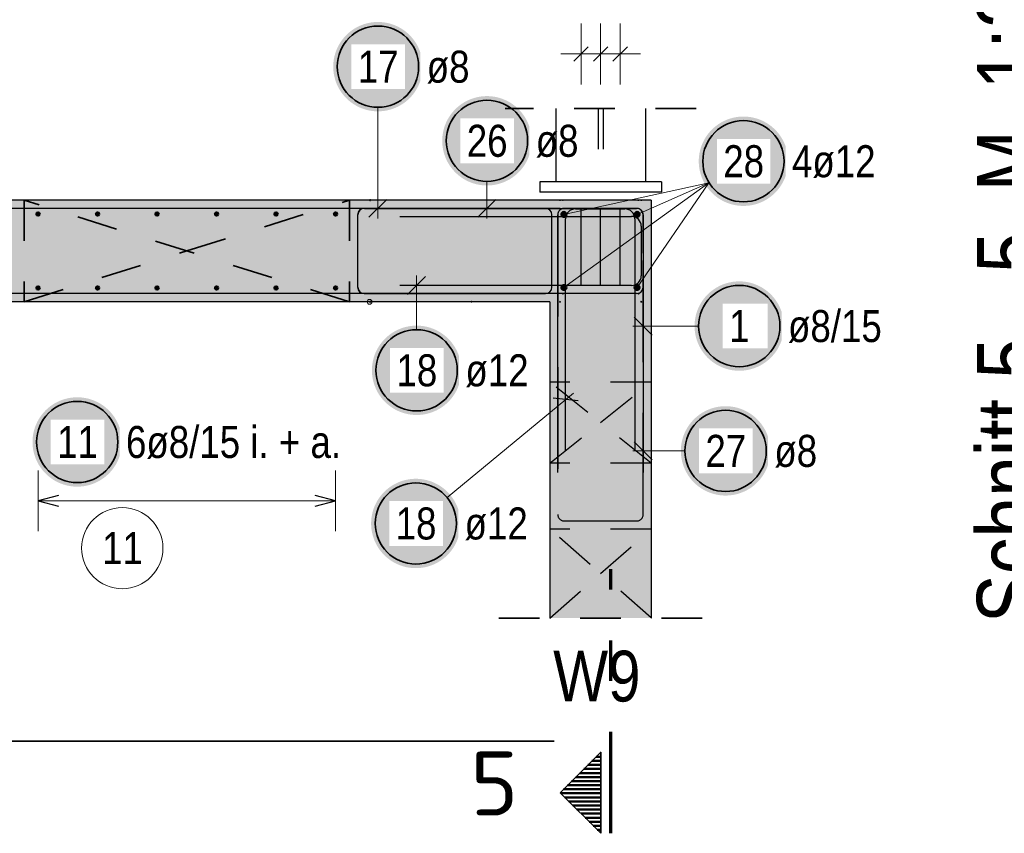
# Model space of a CAD drawing. Header units: millimetres. Extents: x -4.8 to 37.2, y -12 to 28.3.
# Tile 63 of 82: x 25.8 to 28.2, y 12 to 14. Entities that reach past the tile are written whole.
import ezdxf
from ezdxf.enums import TextEntityAlignment as Align

# ---------------------------------------------------------------- set-up
doc = ezdxf.new("R2010")
doc.units = ezdxf.units.MM
for name, pattern in [('DASHDOTX2', [2, 1, -0.5, 0, -0.5]), ('DOT', [0.25, 0, -0.25]), ('HIDDEN', [0.375, 0.25, -0.125])]:
    doc.linetypes.add(name, pattern=pattern)
doc.layers.add('Achsen', color=7, linetype='Continuous', lineweight=20)
doc.layers.add('nplo Bewehrung', color=7, linetype='Continuous', lineweight=20)
doc.styles.add('Arial Narrow', font='ARIALN.TTF')
doc.styles.add('isocp', font='isocp', dxfattribs={"width": 1.1})

msp = doc.modelspace()

# ---------------------------------------------------------------- hatches: boundary and pattern name
at = {"lineweight": 25, "true_color": 0xffffff}
for points in [[(26.75513, 13.86877), (26.755063, 13.872609), (26.754862, 13.876443), (26.754527, 13.880268), (26.75406, 13.884079), (26.753459, 13.887871), (26.752726, 13.89164), (26.751863, 13.895381), (26.750869, 13.89909), (26.749746, 13.902762), (26.748496, 13.906392), (26.74712, 13.909976), (26.74562, 13.913511), (26.743997, 13.916991), (26.742254, 13.920412), (26.740393, 13.92377), (26.738415, 13.927061), (26.736324, 13.930281), (26.734122, 13.933426), (26.731811, 13.936492), (26.729395, 13.939476), (26.726876, 13.942374), (26.724257, 13.945182), (26.721542, 13.947897), (26.718734, 13.950516), (26.715837, 13.953035), (26.712853, 13.955451), (26.709786, 13.957762), (26.706641, 13.959964), (26.703421, 13.962055), (26.70013, 13.964032), (26.696772, 13.965894), (26.693351, 13.967637), (26.689871, 13.96926), (26.686337, 13.97076), (26.682752, 13.972136), (26.679122, 13.973386), (26.67545, 13.974508), (26.671741, 13.975502), (26.668, 13.976366), (26.664231, 13.977099), (26.660439, 13.977699), (26.656628, 13.978167), (26.652803, 13.978502), (26.648969, 13.978703), (26.64513, 13.97877), (26.641291, 13.978703), (26.637457, 13.978502), (26.633632, 13.978167), (26.629821, 13.977699), (26.626029, 13.977099), (26.62226, 13.976366), (26.618519, 13.975502), (26.61481, 13.974508), (26.611138, 13.973386), (26.607508, 13.972136), (26.603923, 13.97076), (26.600389, 13.96926), (26.596909, 13.967637), (26.593488, 13.965894), (26.59013, 13.964032), (26.586839, 13.962055), (26.583619, 13.959964), (26.580474, 13.957762), (26.577407, 13.955451), (26.574423, 13.953035), (26.571526, 13.950516), (26.568718, 13.947897), (26.566003, 13.945182), (26.563384, 13.942374), (26.560865, 13.939476), (26.558449, 13.936492), (26.556138, 13.933426), (26.553936, 13.930281), (26.551845, 13.927061), (26.549867, 13.92377), (26.548006, 13.920412), (26.546263, 13.916991), (26.54464, 13.913511), (26.54314, 13.909976), (26.541764, 13.906392), (26.540514, 13.902762), (26.539391, 13.89909), (26.538398, 13.895381), (26.537534, 13.89164), (26.536801, 13.887871), (26.536201, 13.884079), (26.535733, 13.880268), (26.535398, 13.876443), (26.535197, 13.872609), (26.53513, 13.86877), (26.535197, 13.864931), (26.535398, 13.861096), (26.535733, 13.857272), (26.536201, 13.853461), (26.536801, 13.849668), (26.537534, 13.845899), (26.538398, 13.842158), (26.539391, 13.83845), (26.540514, 13.834778), (26.541764, 13.831147), (26.54314, 13.827563), (26.54464, 13.824029), (26.546263, 13.820549), (26.548006, 13.817128), (26.549867, 13.81377), (26.551845, 13.810479), (26.553936, 13.807258), (26.556138, 13.804113), (26.558449, 13.801047), (26.560865, 13.798063), (26.563384, 13.795165), (26.566003, 13.792357), (26.568718, 13.789642), (26.571526, 13.787024), (26.574423, 13.784505), (26.577407, 13.782089), (26.580474, 13.779778), (26.583619, 13.777576), (26.586839, 13.775484), (26.59013, 13.773507), (26.593488, 13.771645), (26.596909, 13.769902), (26.600389, 13.76828), (26.603923, 13.766779), (26.607508, 13.765404), (26.611138, 13.764153), (26.61481, 13.763031), (26.618519, 13.762037), (26.62226, 13.761173), (26.626029, 13.760441), (26.629821, 13.75984), (26.633632, 13.759372), (26.637457, 13.759038), (26.641291, 13.758837), (26.64513, 13.75877), (26.648969, 13.758837), (26.652803, 13.759038), (26.656628, 13.759372), (26.660439, 13.75984), (26.664231, 13.760441), (26.668, 13.761173), (26.671741, 13.762037), (26.67545, 13.763031), (26.679122, 13.764153), (26.682752, 13.765404), (26.686337, 13.766779), (26.689871, 13.76828), (26.693351, 13.769902), (26.696772, 13.771645), (26.70013, 13.773507), (26.703421, 13.775484), (26.706641, 13.777576), (26.709786, 13.779778), (26.712853, 13.782089), (26.715837, 13.784505), (26.718734, 13.787024), (26.721542, 13.789642), (26.724257, 13.792357), (26.726876, 13.795165), (26.729395, 13.798063), (26.731811, 13.801047), (26.734122, 13.804113), (26.736324, 13.807258), (26.738415, 13.810479), (26.740393, 13.81377), (26.742254, 13.817128), (26.743997, 13.820549), (26.74562, 13.824029), (26.74712, 13.827563), (26.748496, 13.831147), (26.749746, 13.834778), (26.750869, 13.83845), (26.751863, 13.842158), (26.752726, 13.845899), (26.753459, 13.849668), (26.75406, 13.853461), (26.754527, 13.857272), (26.754862, 13.861096)], [(27.023283, 13.686248), (27.023216, 13.690087), (27.023015, 13.693921), (27.022681, 13.697746), (27.022213, 13.701557), (27.021612, 13.705349), (27.02088, 13.709118), (27.020016, 13.712859), (27.019022, 13.716568), (27.017899, 13.72024), (27.016649, 13.72387), (27.015273, 13.727455), (27.013773, 13.730989), (27.012151, 13.734469), (27.010407, 13.73789), (27.008546, 13.741248), (27.006569, 13.744539), (27.004477, 13.747759), (27.002275, 13.750904), (26.999964, 13.753971), (26.997548, 13.756955), (26.995029, 13.759852), (26.992411, 13.76266), (26.989696, 13.765375), (26.986888, 13.767994), (26.98399, 13.770513), (26.981006, 13.772929), (26.97794, 13.77524), (26.974794, 13.777442), (26.971574, 13.779533), (26.968283, 13.781511), (26.964925, 13.783372), (26.961504, 13.785115), (26.958024, 13.786738), (26.95449, 13.788238), (26.950905, 13.789614), (26.947275, 13.790864), (26.943603, 13.791987), (26.939895, 13.79298), (26.936154, 13.793844), (26.932385, 13.794577), (26.928592, 13.795177), (26.924781, 13.795645), (26.920956, 13.79598), (26.917122, 13.796181), (26.913283, 13.796248), (26.909444, 13.796181), (26.90561, 13.79598), (26.901785, 13.795645), (26.897974, 13.795177), (26.894182, 13.794577), (26.890413, 13.793844), (26.886672, 13.79298), (26.882963, 13.791987), (26.879291, 13.790864), (26.875661, 13.789614), (26.872077, 13.788238), (26.868542, 13.786738), (26.865062, 13.785115), (26.861641, 13.783372), (26.858283, 13.781511), (26.854992, 13.779533), (26.851772, 13.777442), (26.848627, 13.77524), (26.845561, 13.772929), (26.842577, 13.770513), (26.839679, 13.767994), (26.836871, 13.765375), (26.834156, 13.76266), (26.831537, 13.759852), (26.829018, 13.756955), (26.826602, 13.753971), (26.824291, 13.750904), (26.822089, 13.747759), (26.819998, 13.744539), (26.81802, 13.741248), (26.816159, 13.73789), (26.814416, 13.734469), (26.812793, 13.730989), (26.811293, 13.727455), (26.809917, 13.72387), (26.808667, 13.72024), (26.807544, 13.716568), (26.806551, 13.712859), (26.805687, 13.709118), (26.804954, 13.705349), (26.804354, 13.701557), (26.803886, 13.697746), (26.803551, 13.693921), (26.80335, 13.690087), (26.803283, 13.686248), (26.80335, 13.682409), (26.803551, 13.678575), (26.803886, 13.67475), (26.804354, 13.670939), (26.804954, 13.667147), (26.805687, 13.663378), (26.806551, 13.659636), (26.807544, 13.655928), (26.808667, 13.652256), (26.809917, 13.648626), (26.811293, 13.645041), (26.812793, 13.641507), (26.814416, 13.638027), (26.816159, 13.634606), (26.81802, 13.631248), (26.819998, 13.627957), (26.822089, 13.624737), (26.824291, 13.621592), (26.826602, 13.618525), (26.829018, 13.615541), (26.831537, 13.612644), (26.834156, 13.609835), (26.836871, 13.607121), (26.839679, 13.604502), (26.842577, 13.601983), (26.845561, 13.599567), (26.848627, 13.597256), (26.851772, 13.595054), (26.854992, 13.592963), (26.858283, 13.590985), (26.861641, 13.589124), (26.865062, 13.587381), (26.868542, 13.585758), (26.872077, 13.584258), (26.875661, 13.582882), (26.879291, 13.581632), (26.882963, 13.580509), (26.886672, 13.579515), (26.890413, 13.578652), (26.894182, 13.577919), (26.897974, 13.577318), (26.901785, 13.57685), (26.90561, 13.576516), (26.909444, 13.576315), (26.913283, 13.576248), (26.917122, 13.576315), (26.920956, 13.576516), (26.924781, 13.57685), (26.928592, 13.577318), (26.932385, 13.577919), (26.936154, 13.578652), (26.939895, 13.579515), (26.943603, 13.580509), (26.947275, 13.581632), (26.950905, 13.582882), (26.95449, 13.584258), (26.958024, 13.585758), (26.961504, 13.587381), (26.964925, 13.589124), (26.968283, 13.590985), (26.971574, 13.592963), (26.974794, 13.595054), (26.97794, 13.597256), (26.981006, 13.599567), (26.98399, 13.601983), (26.986888, 13.604502), (26.989696, 13.607121), (26.992411, 13.609835), (26.995029, 13.612644), (26.997548, 13.615541), (26.999964, 13.618525), (27.002275, 13.621592), (27.004477, 13.624737), (27.006569, 13.627957), (27.008546, 13.631248), (27.010407, 13.634606), (27.012151, 13.638027), (27.013773, 13.641507), (27.015273, 13.645041), (27.016649, 13.648626), (27.017899, 13.652256), (27.019022, 13.655928), (27.020016, 13.659636), (27.02088, 13.663378), (27.021612, 13.667147), (27.022213, 13.670939), (27.022681, 13.67475), (27.023015, 13.678575)], [(27.644064, 13.230229), (27.643997, 13.234068), (27.643796, 13.237903), (27.643461, 13.241727), (27.642993, 13.245538), (27.642393, 13.249331), (27.64166, 13.2531), (27.640796, 13.256841), (27.639803, 13.260549), (27.63868, 13.264221), (27.63743, 13.267852), (27.636054, 13.271436), (27.634554, 13.27497), (27.632931, 13.27845), (27.631188, 13.281871), (27.629327, 13.285229), (27.627349, 13.28852), (27.625258, 13.291741), (27.623056, 13.294886), (27.620745, 13.297952), (27.618329, 13.300936), (27.61581, 13.303834), (27.613191, 13.306642), (27.610476, 13.309357), (27.607668, 13.311975), (27.60477, 13.314494), (27.601787, 13.31691), (27.59872, 13.319221), (27.595575, 13.321423), (27.592355, 13.323515), (27.589064, 13.325492), (27.585706, 13.327354), (27.582285, 13.329097), (27.578805, 13.330719), (27.575271, 13.33222), (27.571686, 13.333596), (27.568056, 13.334846), (27.564384, 13.335968), (27.560675, 13.336962), (27.556934, 13.337826), (27.553165, 13.338558), (27.549373, 13.339159), (27.545562, 13.339627), (27.541737, 13.339961), (27.537903, 13.340162), (27.534064, 13.340229), (27.530225, 13.340162), (27.526391, 13.339961), (27.522566, 13.339627), (27.518755, 13.339159), (27.514963, 13.338558), (27.511194, 13.337826), (27.507452, 13.336962), (27.503744, 13.335968), (27.500072, 13.334846), (27.496442, 13.333596), (27.492857, 13.33222), (27.489323, 13.330719), (27.485843, 13.329097), (27.482422, 13.327354), (27.479064, 13.325492), (27.475773, 13.323515), (27.472553, 13.321423), (27.469407, 13.319221), (27.466341, 13.31691), (27.463357, 13.314494), (27.460459, 13.311975), (27.457651, 13.309357), (27.454936, 13.306642), (27.452318, 13.303834), (27.449799, 13.300936), (27.447383, 13.297952), (27.445072, 13.294886), (27.44287, 13.291741), (27.440779, 13.28852), (27.438801, 13.285229), (27.43694, 13.281871), (27.435196, 13.27845), (27.433574, 13.27497), (27.432074, 13.271436), (27.430698, 13.267852), (27.429448, 13.264221), (27.428325, 13.260549), (27.427331, 13.256841), (27.426468, 13.2531), (27.425735, 13.249331), (27.425134, 13.245538), (27.424666, 13.241727), (27.424332, 13.237903), (27.424131, 13.234068), (27.424064, 13.230229), (27.424131, 13.22639), (27.424332, 13.222556), (27.424666, 13.218731), (27.425134, 13.21492), (27.425735, 13.211128), (27.426468, 13.207359), (27.427331, 13.203618), (27.428325, 13.199909), (27.429448, 13.196237), (27.430698, 13.192607), (27.432074, 13.189023), (27.433574, 13.185488), (27.435196, 13.182008), (27.43694, 13.178587), (27.438801, 13.175229), (27.440779, 13.171938), (27.44287, 13.168718), (27.445072, 13.165573), (27.447383, 13.162507), (27.449799, 13.159523), (27.452318, 13.156625), (27.454936, 13.153817), (27.457651, 13.151102), (27.460459, 13.148483), (27.463357, 13.145964), (27.466341, 13.143548), (27.469407, 13.141237), (27.472553, 13.139035), (27.475773, 13.136944), (27.479064, 13.134967), (27.482422, 13.133105), (27.485843, 13.131362), (27.489323, 13.129739), (27.492857, 13.128239), (27.496442, 13.126863), (27.500072, 13.125613), (27.503744, 13.124491), (27.507452, 13.123497), (27.511194, 13.122633), (27.514963, 13.1219), (27.518755, 13.1213), (27.522566, 13.120832), (27.526391, 13.120497), (27.530225, 13.120296), (27.534064, 13.120229), (27.537903, 13.120296), (27.541737, 13.120497), (27.545562, 13.120832), (27.549373, 13.1213), (27.553165, 13.1219), (27.556934, 13.122633), (27.560675, 13.123497), (27.564384, 13.124491), (27.568056, 13.125613), (27.571686, 13.126863), (27.575271, 13.128239), (27.578805, 13.129739), (27.582285, 13.131362), (27.585706, 13.133105), (27.589064, 13.134967), (27.592355, 13.136944), (27.595575, 13.139035), (27.59872, 13.141237), (27.601787, 13.143548), (27.60477, 13.145964), (27.607668, 13.148483), (27.610476, 13.151102), (27.613191, 13.153817), (27.61581, 13.156625), (27.618329, 13.159523), (27.620745, 13.162507), (27.623056, 13.165573), (27.625258, 13.168718), (27.627349, 13.171938), (27.629327, 13.175229), (27.631188, 13.178587), (27.632931, 13.182008), (27.634554, 13.185488), (27.636054, 13.189023), (27.63743, 13.192607), (27.63868, 13.196237), (27.639803, 13.199909), (27.640796, 13.203618), (27.64166, 13.207359), (27.642393, 13.211128), (27.642993, 13.21492), (27.643461, 13.218731), (27.643796, 13.222556)], [(26.850295, 13.121289), (26.850228, 13.125128), (26.850027, 13.128962), (26.849693, 13.132787), (26.849225, 13.136598), (26.848624, 13.14039), (26.847891, 13.144159), (26.847028, 13.1479), (26.846034, 13.151609), (26.844911, 13.155281), (26.843661, 13.158911), (26.842285, 13.162496), (26.840785, 13.16603), (26.839163, 13.16951), (26.837419, 13.172931), (26.835558, 13.176289), (26.83358, 13.17958), (26.831489, 13.1828), (26.829287, 13.185945), (26.826976, 13.189012), (26.82456, 13.191995), (26.822041, 13.194893), (26.819423, 13.197701), (26.816708, 13.200416), (26.8139, 13.203035), (26.811002, 13.205554), (26.808018, 13.20797), (26.804952, 13.210281), (26.801806, 13.212483), (26.798586, 13.214574), (26.795295, 13.216552), (26.791937, 13.218413), (26.788516, 13.220156), (26.785036, 13.221779), (26.781502, 13.223279), (26.777917, 13.224655), (26.774287, 13.225905), (26.770615, 13.227028), (26.766907, 13.228021), (26.763165, 13.228885), (26.759396, 13.229618), (26.755604, 13.230218), (26.751793, 13.230686), (26.747968, 13.231021), (26.744134, 13.231222), (26.740295, 13.231289), (26.736456, 13.231222), (26.732622, 13.231021), (26.728797, 13.230686), (26.724986, 13.230218), (26.721194, 13.229618), (26.717425, 13.228885), (26.713684, 13.228021), (26.709975, 13.227028), (26.706303, 13.225905), (26.702673, 13.224655), (26.699088, 13.223279), (26.695554, 13.221779), (26.692074, 13.220156), (26.688653, 13.218413), (26.685295, 13.216552), (26.682004, 13.214574), (26.678784, 13.212483), (26.675639, 13.210281), (26.672572, 13.20797), (26.669589, 13.205554), (26.666691, 13.203035), (26.663883, 13.200416), (26.661168, 13.197701), (26.658549, 13.194893), (26.65603, 13.191995), (26.653614, 13.189012), (26.651303, 13.185945), (26.649101, 13.1828), (26.64701, 13.17958), (26.645032, 13.176289), (26.643171, 13.172931), (26.641428, 13.16951), (26.639805, 13.16603), (26.638305, 13.162496), (26.636929, 13.158911), (26.635679, 13.155281), (26.634556, 13.151609), (26.633563, 13.1479), (26.632699, 13.144159), (26.631966, 13.14039), (26.631366, 13.136598), (26.630898, 13.132787), (26.630563, 13.128962), (26.630362, 13.125128), (26.630295, 13.121289), (26.630362, 13.11745), (26.630563, 13.113616), (26.630898, 13.109791), (26.631366, 13.10598), (26.631966, 13.102188), (26.632699, 13.098419), (26.633563, 13.094677), (26.634556, 13.090969), (26.635679, 13.087297), (26.636929, 13.083667), (26.638305, 13.080082), (26.639805, 13.076548), (26.641428, 13.073068), (26.643171, 13.069647), (26.645032, 13.066289), (26.64701, 13.062998), (26.649101, 13.059778), (26.651303, 13.056632), (26.653614, 13.053566), (26.65603, 13.050582), (26.658549, 13.047684), (26.661168, 13.044876), (26.663883, 13.042161), (26.666691, 13.039543), (26.669589, 13.037024), (26.672572, 13.034608), (26.675639, 13.032297), (26.678784, 13.030095), (26.682004, 13.028004), (26.685295, 13.026026), (26.688653, 13.024165), (26.692074, 13.022421), (26.695554, 13.020799), (26.699088, 13.019299), (26.702673, 13.017923), (26.706303, 13.016673), (26.709975, 13.01555), (26.713684, 13.014556), (26.717425, 13.013693), (26.721194, 13.01296), (26.724986, 13.012359), (26.728797, 13.011891), (26.732622, 13.011557), (26.736456, 13.011356), (26.740295, 13.011289), (26.744134, 13.011356), (26.747968, 13.011557), (26.751793, 13.011891), (26.755604, 13.012359), (26.759396, 13.01296), (26.763165, 13.013693), (26.766907, 13.014556), (26.770615, 13.01555), (26.774287, 13.016673), (26.777917, 13.017923), (26.781502, 13.019299), (26.785036, 13.020799), (26.788516, 13.022421), (26.791937, 13.024165), (26.795295, 13.026026), (26.798586, 13.028004), (26.801806, 13.030095), (26.804952, 13.032297), (26.808018, 13.034608), (26.811002, 13.037024), (26.8139, 13.039543), (26.816708, 13.042161), (26.819423, 13.044876), (26.822041, 13.047684), (26.82456, 13.050582), (26.826976, 13.053566), (26.829287, 13.056632), (26.831489, 13.059778), (26.83358, 13.062998), (26.835558, 13.066289), (26.837419, 13.069647), (26.839163, 13.073068), (26.840785, 13.076548), (26.842285, 13.080082), (26.843661, 13.083667), (26.844911, 13.087297), (26.846034, 13.090969), (26.847028, 13.094677), (26.847891, 13.098419), (26.848624, 13.102188), (26.849225, 13.10598), (26.849693, 13.109791), (26.850027, 13.113616)], [(26.015226, 12.944879), (26.015159, 12.948718), (26.014958, 12.952552), (26.014623, 12.956377), (26.014155, 12.960188), (26.013555, 12.96398), (26.012822, 12.967749), (26.011958, 12.97149), (26.010965, 12.975199), (26.009842, 12.978871), (26.008592, 12.982501), (26.007216, 12.986086), (26.005716, 12.98962), (26.004093, 12.9931), (26.00235, 12.996521), (26.000489, 12.999879), (25.998511, 13.00317), (25.99642, 13.00639), (25.994218, 13.009535), (25.991907, 13.012602), (25.989491, 13.015586), (25.986972, 13.018483), (25.984353, 13.021291), (25.981638, 13.024006), (25.97883, 13.026625), (25.975932, 13.029144), (25.972949, 13.03156), (25.969882, 13.033871), (25.966737, 13.036073), (25.963517, 13.038164), (25.960226, 13.040142), (25.956868, 13.042003), (25.953447, 13.043746), (25.949967, 13.045369), (25.946433, 13.046869), (25.942848, 13.048245), (25.939218, 13.049495), (25.935546, 13.050618), (25.931837, 13.051611), (25.928096, 13.052475), (25.924327, 13.053208), (25.920535, 13.053808), (25.916724, 13.054276), (25.912899, 13.054611), (25.909065, 13.054812), (25.905226, 13.054879), (25.901387, 13.054812), (25.897553, 13.054611), (25.893728, 13.054276), (25.889917, 13.053808), (25.886125, 13.053208), (25.882356, 13.052475), (25.878614, 13.051611), (25.874906, 13.050618), (25.871234, 13.049495), (25.867604, 13.048245), (25.864019, 13.046869), (25.860485, 13.045369), (25.857005, 13.043746), (25.853584, 13.042003), (25.850226, 13.040142), (25.846935, 13.038164), (25.843715, 13.036073), (25.840569, 13.033871), (25.837503, 13.03156), (25.834519, 13.029144), (25.831621, 13.026625), (25.828813, 13.024006), (25.826098, 13.021291), (25.82348, 13.018483), (25.820961, 13.015586), (25.818545, 13.012602), (25.816234, 13.009535), (25.814032, 13.00639), (25.811941, 13.00317), (25.809963, 12.999879), (25.808102, 12.996521), (25.806358, 12.9931), (25.804736, 12.98962), (25.803236, 12.986086), (25.80186, 12.982501), (25.80061, 12.978871), (25.799487, 12.975199), (25.798493, 12.97149), (25.79763, 12.967749), (25.796897, 12.96398), (25.796296, 12.960188), (25.795828, 12.956377), (25.795494, 12.952552), (25.795293, 12.948718), (25.795226, 12.944879), (25.795293, 12.94104), (25.795494, 12.937206), (25.795828, 12.933381), (25.796296, 12.92957), (25.796897, 12.925778), (25.79763, 12.922009), (25.798493, 12.918268), (25.799487, 12.914559), (25.80061, 12.910887), (25.80186, 12.907257), (25.803236, 12.903672), (25.804736, 12.900138), (25.806358, 12.896658), (25.808102, 12.893237), (25.809963, 12.889879), (25.811941, 12.886588), (25.814032, 12.883368), (25.816234, 12.880223), (25.818545, 12.877156), (25.820961, 12.874172), (25.82348, 12.871275), (25.826098, 12.868467), (25.828813, 12.865752), (25.831621, 12.863133), (25.834519, 12.860614), (25.837503, 12.858198), (25.840569, 12.855887), (25.843715, 12.853685), (25.846935, 12.851594), (25.850226, 12.849616), (25.853584, 12.847755), (25.857005, 12.846012), (25.860485, 12.844389), (25.864019, 12.842889), (25.867604, 12.841513), (25.871234, 12.840263), (25.874906, 12.83914), (25.878614, 12.838146), (25.882356, 12.837283), (25.886125, 12.83655), (25.889917, 12.835949), (25.893728, 12.835482), (25.897553, 12.835147), (25.901387, 12.834946), (25.905226, 12.834879), (25.909065, 12.834946), (25.912899, 12.835147), (25.916724, 12.835482), (25.920535, 12.835949), (25.924327, 12.83655), (25.928096, 12.837283), (25.931837, 12.838146), (25.935546, 12.83914), (25.939218, 12.840263), (25.942848, 12.841513), (25.946433, 12.842889), (25.949967, 12.844389), (25.953447, 12.846012), (25.956868, 12.847755), (25.960226, 12.849616), (25.963517, 12.851594), (25.966737, 12.853685), (25.969882, 12.855887), (25.972949, 12.858198), (25.975932, 12.860614), (25.97883, 12.863133), (25.981638, 12.865752), (25.984353, 12.868467), (25.986972, 12.871275), (25.989491, 12.874172), (25.991907, 12.877156), (25.994218, 12.880223), (25.99642, 12.883368), (25.998511, 12.886588), (26.000489, 12.889879), (26.00235, 12.893237), (26.004093, 12.896658), (26.005716, 12.900138), (26.007216, 12.903672), (26.008592, 12.907257), (26.009842, 12.910887), (26.010965, 12.914559), (26.011958, 12.918268), (26.012822, 12.922009), (26.013555, 12.925778), (26.014155, 12.92957), (26.014623, 12.933381), (26.014958, 12.937206)], [(27.610447, 12.922978), (27.61038, 12.926817), (27.610179, 12.930651), (27.609844, 12.934476), (27.609376, 12.938287), (27.608775, 12.942079), (27.608043, 12.945848), (27.607179, 12.949589), (27.606185, 12.953298), (27.605063, 12.95697), (27.603813, 12.9606), (27.602437, 12.964185), (27.600937, 12.967719), (27.599314, 12.971199), (27.597571, 12.97462), (27.595709, 12.977978), (27.593732, 12.981269), (27.591641, 12.984489), (27.589438, 12.987634), (27.587128, 12.990701), (27.584711, 12.993685), (27.582192, 12.996582), (27.579574, 12.99939), (27.576859, 13.002105), (27.574051, 13.004724), (27.571153, 13.007243), (27.568169, 13.009659), (27.565103, 13.01197), (27.561958, 13.014172), (27.558738, 13.016263), (27.555447, 13.018241), (27.552088, 13.020102), (27.548667, 13.021845), (27.545188, 13.023468), (27.541653, 13.024968), (27.538069, 13.026344), (27.534438, 13.027594), (27.530767, 13.028717), (27.527058, 13.029711), (27.523317, 13.030574), (27.519548, 13.031307), (27.515756, 13.031907), (27.511945, 13.032375), (27.50812, 13.03271), (27.504285, 13.032911), (27.500447, 13.032978), (27.496608, 13.032911), (27.492773, 13.03271), (27.488948, 13.032375), (27.485138, 13.031907), (27.481345, 13.031307), (27.477576, 13.030574), (27.473835, 13.029711), (27.470126, 13.028717), (27.466455, 13.027594), (27.462824, 13.026344), (27.45924, 13.024968), (27.455706, 13.023468), (27.452226, 13.021845), (27.448805, 13.020102), (27.445447, 13.018241), (27.442155, 13.016263), (27.438935, 13.014172), (27.43579, 13.01197), (27.432724, 13.009659), (27.42974, 13.007243), (27.426842, 13.004724), (27.424034, 13.002105), (27.421319, 12.99939), (27.418701, 12.996582), (27.416182, 12.993685), (27.413765, 12.990701), (27.411455, 12.987634), (27.409252, 12.984489), (27.407161, 12.981269), (27.405184, 12.977978), (27.403322, 12.97462), (27.401579, 12.971199), (27.399957, 12.967719), (27.398456, 12.964185), (27.39708, 12.9606), (27.39583, 12.95697), (27.394708, 12.953298), (27.393714, 12.949589), (27.39285, 12.945848), (27.392118, 12.942079), (27.391517, 12.938287), (27.391049, 12.934476), (27.390714, 12.930651), (27.390514, 12.926817), (27.390447, 12.922978), (27.390514, 12.919139), (27.390714, 12.915305), (27.391049, 12.91148), (27.391517, 12.907669), (27.392118, 12.903877), (27.39285, 12.900108), (27.393714, 12.896367), (27.394708, 12.892658), (27.39583, 12.888986), (27.39708, 12.885356), (27.398456, 12.881771), (27.399957, 12.878237), (27.401579, 12.874757), (27.403322, 12.871336), (27.405184, 12.867978), (27.407161, 12.864687), (27.409252, 12.861467), (27.411455, 12.858322), (27.413765, 12.855255), (27.416182, 12.852271), (27.418701, 12.849374), (27.421319, 12.846566), (27.424034, 12.843851), (27.426842, 12.841232), (27.42974, 12.838713), (27.432724, 12.836297), (27.43579, 12.833986), (27.438935, 12.831784), (27.442155, 12.829693), (27.445447, 12.827715), (27.448805, 12.825854), (27.452226, 12.824111), (27.455706, 12.822488), (27.45924, 12.820988), (27.462824, 12.819612), (27.466455, 12.818362), (27.470126, 12.817239), (27.473835, 12.816245), (27.477576, 12.815382), (27.481345, 12.814649), (27.485138, 12.814049), (27.488948, 12.813581), (27.492773, 12.813246), (27.496608, 12.813045), (27.500447, 12.812978), (27.504285, 12.813045), (27.50812, 12.813246), (27.511945, 12.813581), (27.515756, 12.814049), (27.519548, 12.814649), (27.523317, 12.815382), (27.527058, 12.816245), (27.530767, 12.817239), (27.534438, 12.818362), (27.538069, 12.819612), (27.541653, 12.820988), (27.545188, 12.822488), (27.548667, 12.824111), (27.552088, 12.825854), (27.555447, 12.827715), (27.558738, 12.829693), (27.561958, 12.831784), (27.565103, 12.833986), (27.568169, 12.836297), (27.571153, 12.838713), (27.574051, 12.841232), (27.576859, 12.843851), (27.579574, 12.846566), (27.582192, 12.849374), (27.584711, 12.852271), (27.587128, 12.855255), (27.589438, 12.858322), (27.591641, 12.861467), (27.593732, 12.864687), (27.595709, 12.867978), (27.597571, 12.871336), (27.599314, 12.874757), (27.600937, 12.878237), (27.602437, 12.881771), (27.603813, 12.885356), (27.605063, 12.888986), (27.606185, 12.892658), (27.607179, 12.896367), (27.608043, 12.900108), (27.608775, 12.903877), (27.609376, 12.907669), (27.609844, 12.91148), (27.610179, 12.915305)], [(26.848326, 12.744279), (26.848259, 12.748118), (26.848059, 12.751953), (26.847724, 12.755778), (26.847256, 12.759588), (26.846655, 12.763381), (26.845923, 12.76715), (26.845059, 12.770891), (26.844065, 12.774599), (26.842943, 12.778271), (26.841693, 12.781902), (26.840317, 12.785486), (26.838816, 12.78902), (26.837194, 12.7925), (26.835451, 12.795921), (26.833589, 12.799279), (26.831612, 12.80257), (26.829521, 12.805791), (26.827318, 12.808936), (26.825008, 12.812002), (26.822591, 12.814986), (26.820072, 12.817884), (26.817454, 12.820692), (26.814739, 12.823407), (26.811931, 12.826025), (26.809033, 12.828544), (26.806049, 12.830961), (26.802983, 12.833271), (26.799838, 12.835474), (26.796618, 12.837565), (26.793326, 12.839542), (26.789968, 12.841404), (26.786547, 12.843147), (26.783068, 12.844769), (26.779533, 12.84627), (26.775949, 12.847646), (26.772318, 12.848896), (26.768647, 12.850018), (26.764938, 12.851012), (26.761197, 12.851876), (26.757428, 12.852608), (26.753636, 12.853209), (26.749825, 12.853677), (26.746, 12.854011), (26.742165, 12.854212), (26.738326, 12.854279), (26.734488, 12.854212), (26.730653, 12.854011), (26.726828, 12.853677), (26.723017, 12.853209), (26.719225, 12.852608), (26.715456, 12.851876), (26.711715, 12.851012), (26.708006, 12.850018), (26.704335, 12.848896), (26.700704, 12.847646), (26.69712, 12.84627), (26.693585, 12.844769), (26.690106, 12.843147), (26.686685, 12.841404), (26.683326, 12.839542), (26.680035, 12.837565), (26.676815, 12.835474), (26.67367, 12.833271), (26.670604, 12.830961), (26.66762, 12.828544), (26.664722, 12.826025), (26.661914, 12.823407), (26.659199, 12.820692), (26.656581, 12.817884), (26.654062, 12.814986), (26.651645, 12.812002), (26.649335, 12.808936), (26.647132, 12.805791), (26.645041, 12.80257), (26.643064, 12.799279), (26.641202, 12.795921), (26.639459, 12.7925), (26.637836, 12.78902), (26.636336, 12.785486), (26.63496, 12.781902), (26.63371, 12.778271), (26.632588, 12.774599), (26.631594, 12.770891), (26.63073, 12.76715), (26.629998, 12.763381), (26.629397, 12.759588), (26.628929, 12.755778), (26.628594, 12.751953), (26.628393, 12.748118), (26.628326, 12.744279), (26.628393, 12.74044), (26.628594, 12.736606), (26.628929, 12.732781), (26.629397, 12.72897), (26.629998, 12.725178), (26.63073, 12.721409), (26.631594, 12.717668), (26.632588, 12.713959), (26.63371, 12.710288), (26.63496, 12.706657), (26.636336, 12.703073), (26.637836, 12.699538), (26.639459, 12.696059), (26.641202, 12.692638), (26.643064, 12.689279), (26.645041, 12.685988), (26.647132, 12.682768), (26.649335, 12.679623), (26.651645, 12.676557), (26.654062, 12.673573), (26.656581, 12.670675), (26.659199, 12.667867), (26.661914, 12.665152), (26.664722, 12.662533), (26.66762, 12.660014), (26.670604, 12.657598), (26.67367, 12.655288), (26.676815, 12.653085), (26.680035, 12.650994), (26.683326, 12.649017), (26.686685, 12.647155), (26.690106, 12.645412), (26.693585, 12.643789), (26.69712, 12.642289), (26.700704, 12.640913), (26.704335, 12.639663), (26.708006, 12.638541), (26.711715, 12.637547), (26.715456, 12.636683), (26.719225, 12.635951), (26.723017, 12.63535), (26.726828, 12.634882), (26.730653, 12.634547), (26.734488, 12.634346), (26.738326, 12.634279), (26.742165, 12.634346), (26.746, 12.634547), (26.749825, 12.634882), (26.753636, 12.63535), (26.757428, 12.635951), (26.761197, 12.636683), (26.764938, 12.637547), (26.768647, 12.638541), (26.772318, 12.639663), (26.775949, 12.640913), (26.779533, 12.642289), (26.783068, 12.643789), (26.786547, 12.645412), (26.789968, 12.647155), (26.793326, 12.649017), (26.796618, 12.650994), (26.799838, 12.653085), (26.802983, 12.655288), (26.806049, 12.657598), (26.809033, 12.660014), (26.811931, 12.662533), (26.814739, 12.665152), (26.817454, 12.667867), (26.820072, 12.670675), (26.822591, 12.673573), (26.825008, 12.676557), (26.827318, 12.679623), (26.829521, 12.682768), (26.831612, 12.685988), (26.833589, 12.689279), (26.835451, 12.692638), (26.837194, 12.696059), (26.838816, 12.699538), (26.840317, 12.703073), (26.841693, 12.706657), (26.842943, 12.710288), (26.844065, 12.713959), (26.845059, 12.717668), (26.845923, 12.721409), (26.846655, 12.725178), (26.847256, 12.72897), (26.847724, 12.732781), (26.848059, 12.736606)]]:
    msp.add_hatch(color=7, dxfattribs=at).paths.add_polyline_path(points)
at = {"lineweight": 50, "true_color": 0xffffff}
msp.add_hatch(color=7, dxfattribs=at).paths.add_polyline_path([(27.654439, 13.635953), (27.654372, 13.639792), (27.654171, 13.643626), (27.653837, 13.647451), (27.653369, 13.651262), (27.652768, 13.655054), (27.652035, 13.658823), (27.651172, 13.662564), (27.650178, 13.666273), (27.649055, 13.669945), (27.647805, 13.673575), (27.646429, 13.67716), (27.644929, 13.680694), (27.643307, 13.684174), (27.641563, 13.687595), (27.639702, 13.690953), (27.637725, 13.694244), (27.635633, 13.697464), (27.633431, 13.700609), (27.63112, 13.703676), (27.628704, 13.70666), (27.626185, 13.709557), (27.623567, 13.712365), (27.620852, 13.71508), (27.618044, 13.717699), (27.615146, 13.720218), (27.612162, 13.722634), (27.609096, 13.724945), (27.60595, 13.727147), (27.60273, 13.729238), (27.599439, 13.731216), (27.596081, 13.733077), (27.59266, 13.73482), (27.58918, 13.736443), (27.585646, 13.737943), (27.582061, 13.739319), (27.578431, 13.740569), (27.574759, 13.741692), (27.571051, 13.742686), (27.56731, 13.743549), (27.563541, 13.744282), (27.559748, 13.744883), (27.555937, 13.74535), (27.552112, 13.745685), (27.548278, 13.745886), (27.544439, 13.745953), (27.5406, 13.745886), (27.536766, 13.745685), (27.532941, 13.74535), (27.52913, 13.744883), (27.525338, 13.744282), (27.521569, 13.743549), (27.517828, 13.742686), (27.514119, 13.741692), (27.510447, 13.740569), (27.506817, 13.739319), (27.503232, 13.737943), (27.499698, 13.736443), (27.496218, 13.73482), (27.492797, 13.733077), (27.489439, 13.731216), (27.486148, 13.729238), (27.482928, 13.727147), (27.479783, 13.724945), (27.476716, 13.722634), (27.473733, 13.720218), (27.470835, 13.717699), (27.468027, 13.71508), (27.465312, 13.712365), (27.462693, 13.709557), (27.460174, 13.70666), (27.457758, 13.703676), (27.455447, 13.700609), (27.453245, 13.697464), (27.451154, 13.694244), (27.449176, 13.690953), (27.447315, 13.687595), (27.445572, 13.684174), (27.443949, 13.680694), (27.442449, 13.67716), (27.441073, 13.673575), (27.439823, 13.669945), (27.4387, 13.666273), (27.437707, 13.662564), (27.436843, 13.658823), (27.43611, 13.655054), (27.43551, 13.651262), (27.435042, 13.647451), (27.434707, 13.643626), (27.434506, 13.639792), (27.434439, 13.635953), (27.434506, 13.632114), (27.434707, 13.62828), (27.435042, 13.624455), (27.43551, 13.620644), (27.43611, 13.616852), (27.436843, 13.613083), (27.437707, 13.609342), (27.4387, 13.605633), (27.439823, 13.601961), (27.441073, 13.598331), (27.442449, 13.594746), (27.443949, 13.591212), (27.445572, 13.587732), (27.447315, 13.584311), (27.449176, 13.580953), (27.451154, 13.577662), (27.453245, 13.574442), (27.455447, 13.571297), (27.457758, 13.56823), (27.460174, 13.565246), (27.462693, 13.562349), (27.465312, 13.559541), (27.468027, 13.556826), (27.470835, 13.554207), (27.473733, 13.551688), (27.476716, 13.549272), (27.479783, 13.546961), (27.482928, 13.544759), (27.486148, 13.542668), (27.489439, 13.54069), (27.492797, 13.538829), (27.496218, 13.537086), (27.499698, 13.535463), (27.503232, 13.533963), (27.506817, 13.532587), (27.510447, 13.531337), (27.514119, 13.530214), (27.517828, 13.529221), (27.521569, 13.528357), (27.525338, 13.527624), (27.52913, 13.527024), (27.532941, 13.526556), (27.536766, 13.526221), (27.5406, 13.52602), (27.544439, 13.525953), (27.548278, 13.52602), (27.552112, 13.526221), (27.555937, 13.526556), (27.559748, 13.527024), (27.563541, 13.527624), (27.56731, 13.528357), (27.571051, 13.529221), (27.574759, 13.530214), (27.578431, 13.531337), (27.582061, 13.532587), (27.585646, 13.533963), (27.58918, 13.535463), (27.59266, 13.537086), (27.596081, 13.538829), (27.599439, 13.54069), (27.60273, 13.542668), (27.60595, 13.544759), (27.609096, 13.546961), (27.612162, 13.549272), (27.615146, 13.551688), (27.618044, 13.554207), (27.620852, 13.556826), (27.623567, 13.559541), (27.626185, 13.562349), (27.628704, 13.565246), (27.63112, 13.56823), (27.633431, 13.571297), (27.635633, 13.574442), (27.637725, 13.577662), (27.639702, 13.580953), (27.641563, 13.584311), (27.643307, 13.587732), (27.644929, 13.591212), (27.646429, 13.594746), (27.647805, 13.598331), (27.649055, 13.601961), (27.650178, 13.605633), (27.651172, 13.609342), (27.652035, 13.613083), (27.652768, 13.616852), (27.653369, 13.620644), (27.653837, 13.624455), (27.654171, 13.62828)])
at = {"lineweight": 13, "true_color": 0xd7ffd7}
for points in [[(27.317644, 13.290004), (23.728017, 13.290004), (23.728017, 13.540004), (27.317644, 13.540004)], [(27.317644, 12.511443), (27.067644, 12.511443), (27.067644, 13.290004), (27.317644, 13.290004)]]:
    msp.add_hatch(color=254, dxfattribs=at).paths.add_polyline_path(points)
at = {"lineweight": 50}
h = msp.add_hatch(dxfattribs=at)
h.set_pattern_fill('Mau', color=4, scale=0.01, style=0, pattern_type=2)
h.set_pattern_definition([(0, (0, 0), (0, 0.01), [])])
h.paths.add_polyline_path([(27.193221, 12.181567), (27.093221, 12.081567), (27.193221, 11.981567)])

# ---------------------------------------------------------------- linework, layer by layer
at = {"color": 5, "linetype": 'Continuous', "lineweight": 18}
for p, q in [((27.145064, 13.975), (27.145064, 13.825)), ((27.193064, 13.975), (27.193064, 13.825)), ((27.241064, 13.975), (27.241064, 13.825)), ((27.095064, 13.9), (27.291064, 13.9)), ((26.64513, 13.76877), (26.64513, 13.495004)), ((26.913283, 13.586248), (26.913283, 13.495004)), ((27.102644, 13.325004), (27.459076, 13.582846)), ((27.102644, 13.505004), (27.459076, 13.582846)), ((27.282644, 13.505004), (27.459076, 13.582846)), ((27.282644, 13.325004), (27.459076, 13.582846)), ((26.740295, 13.221289), (26.740295, 13.355004)), ((27.434064, 13.230225), (27.272647, 13.230217)), ((26.81536, 12.808043), (27.126227, 13.065358)), ((27.400447, 12.922978), (27.272644, 12.922978)), ((25.808922, 12.875), (25.808922, 12.725)), ((26.540921, 12.725), (26.540921, 12.875)), ((25.808922, 12.8), (26.540921, 12.8))]:
    msp.add_line(p, q, dxfattribs=at)
at = {"color": 3, "linetype": 'Continuous', "lineweight": 25}
for p, q in [((27.162742, 13.917678), (27.127386, 13.882322)), ((27.210742, 13.917678), (27.175386, 13.882322)), ((27.258741, 13.917678), (27.223386, 13.882322)), ((27.303072, 13.765509), (27.303072, 13.585004)), ((27.343072, 13.585004), (27.043072, 13.585004)), ((27.043072, 13.585004), (27.043072, 13.560004)), ((27.343072, 13.585004), (27.343072, 13.560004)), ((26.623033, 13.497907), (26.667227, 13.542102)), ((26.891186, 13.497907), (26.93538, 13.542102)), ((27.343072, 13.560004), (27.043072, 13.560004)), ((27.093072, 13.520004), (16.843072, 13.520004)), ((27.317644, 13.540004), (23.728017, 13.540004)), ((27.057072, 13.520004), (26.610922, 13.520004)), ((26.611843, 13.520004), (27.281644, 13.520004)), ((27.103634, 13.520004), (27.281634, 13.520004)), ((27.130969, 13.518417), (27.252969, 13.518417)), ((27.145064, 13.330004), (27.145064, 13.520004)), ((27.193064, 13.330004), (27.193064, 13.520004)), ((27.241064, 13.330004), (27.241064, 13.520004)), ((27.317644, 13.540004), (27.317644, 13.290004)), ((26.594922, 13.504004), (26.594922, 13.326004)), ((26.595843, 13.326004), (26.595843, 13.504004)), ((26.699072, 13.500004), (27.269072, 13.500004)), ((27.073072, 13.326004), (27.073072, 13.504004)), ((27.087664, 12.870004), (27.087634, 13.504004)), ((27.106969, 12.924417), (27.106969, 13.494417)), ((27.276969, 13.494417), (27.276969, 12.924417)), ((27.297634, 13.504005), (27.297664, 12.870004)), ((27.297644, 13.504004), (27.297644, 13.326004)), ((27.293072, 13.476004), (27.293072, 13.354004)), ((27.073072, 13.326004), (27.073072, 13.420004)), ((27.297644, 13.420004), (27.297644, 13.326004)), ((26.762392, 13.352102), (26.718198, 13.307907)), ((27.269072, 13.330004), (26.699072, 13.330004)), ((27.067644, 13.310004), (16.817644, 13.310004)), ((26.610922, 13.310004), (27.057072, 13.310004)), ((27.281644, 13.310004), (26.611843, 13.310004)), ((26.963072, 13.310004), (27.057072, 13.310004)), ((27.281644, 13.310004), (27.187644, 13.310004)), ((27.067644, 13.290004), (23.728017, 13.290004)), ((27.067644, 13.290004), (27.067644, 12.511443)), ((27.317644, 13.290004), (27.317644, 12.511443)), ((27.275549, 13.252314), (27.319745, 13.208122)), ((27.138081, 13.046485), (27.075857, 13.052349)), ((27.275547, 12.945075), (27.319742, 12.900881)), ((25.858922, 12.813397), (25.808922, 12.8)), ((25.808922, 12.8), (25.858922, 12.786603)), ((26.540921, 12.8), (26.490921, 12.813397)), ((26.490921, 12.786603), (26.540921, 12.8))]:
    msp.add_line(p, q, dxfattribs=at)
at = {"color": 2, "linetype": 'HIDDEN', "lineweight": 35, "ltscale": 0.25}
for p, q in [((27.428072, 13.765509), (26.958072, 13.765509)), ((27.442644, 12.511443), (26.942644, 12.511443))]:
    msp.add_line(p, q, dxfattribs=at)
at = {"color": 3, "linetype": 'HIDDEN', "lineweight": 25, "ltscale": 0.25}
for p, q in [((27.187072, 13.765509), (27.187072, 13.585004)), ((27.199072, 13.765509), (27.199072, 13.585004)), ((27.317644, 13.092476), (27.067644, 13.092476)), ((27.317644, 12.892476), (27.067644, 12.892476)), ((27.317644, 12.730375), (27.068072, 12.730375)), ((27.068072, 12.730375), (27.068072, 12.511443))]:
    msp.add_line(p, q, dxfattribs=at)
at = {"color": 2, "linetype": 'DOT', "lineweight": 35, "ltscale": 0.25}
for p, q in [((25.774922, 13.540004), (25.774922, 13.290004)), ((26.574922, 13.540004), (26.574922, 13.290004))]:
    msp.add_line(p, q, dxfattribs=at)
at = {"color": 3, "linetype": 'HIDDEN', "lineweight": 25}
for p, q in [((27.281644, 13.520004), (27.103644, 13.520004)), ((27.281644, 13.520004), (27.187644, 13.520004)), ((27.087644, 13.504004), (27.087644, 12.766375)), ((27.297644, 13.410004), (27.297644, 13.504004)), ((27.297644, 12.766375), (27.297644, 13.504004)), ((27.103644, 12.750375), (27.281644, 12.750375))]:
    msp.add_line(p, q, dxfattribs=at)
at = {"color": 1, "linetype": 'DASHDOTX2', "lineweight": 70, "ltscale": 0.25}
msp.add_line((27.218221, 11.981567), (27.218221, 12.631567), dxfattribs=at)
at = {"color": 2, "linetype": 'Continuous', "lineweight": 35}
for p, q in [((27.078613, 12.208373), (16.828613, 12.208373)), ((27.093221, 12.081567), (27.193221, 12.181567)), ((27.193221, 11.981567), (27.193221, 12.181567)), ((27.193221, 11.981567), (27.093221, 12.081567))]:
    msp.add_line(p, q, dxfattribs=at)
for centre in [(26.64513, 13.86877), (26.913283, 13.686248), (27.544439, 13.635953), (27.534064, 13.230229), (26.740295, 13.121289), (25.905226, 12.944879), (27.500447, 12.922978), (26.738326, 12.744279)]:
    msp.add_circle(centre, 0.1, dxfattribs=at)
at = {"color": 2, "linetype": 'DOT', "lineweight": 35, "ltscale": 0.25}
for centre in [(26.625843, 13.540004), (26.625843, 13.290004)]:
    msp.add_circle(centre, 0.00111, dxfattribs=at)
at = {"color": 9, "linetype": 'Continuous', "lineweight": 0}
for centre, radius in [((27.093072, 13.540004), 0.00111), ((27.100064, 13.540004), 0.00111), ((27.286064, 13.540004), 0.00111), ((27.293072, 13.540004), 0.00111), ((27.100064, 13.310004), 0.00111), ((27.286064, 13.310004), 0.00111), ((26.875416, 13.290004), 0.00111), ((27.093072, 13.290004), 0.00111), ((27.293072, 13.290004), 0.00111), ((26.015966, 12.683533), 0.1)]:
    msp.add_circle(centre, radius, dxfattribs=at)
at = {"color": 4, "linetype": 'Continuous', "lineweight": 50}
for centre, radius in [((25.808922, 13.506004), 0.004), ((25.808922, 13.506004), 0.004), ((25.808922, 13.506004), 0.0036), ((25.808922, 13.506004), 0.0028), ((25.808922, 13.506004), 0.002), ((25.808922, 13.506004), 0.0012), ((25.808922, 13.506004), 0.0004), ((25.955322, 13.506004), 0.004), ((25.955322, 13.506004), 0.004), ((25.955322, 13.506004), 0.0036), ((25.955322, 13.506004), 0.0028), ((25.955322, 13.506004), 0.002), ((25.955322, 13.506004), 0.0012), ((25.955322, 13.506004), 0.0004), ((26.101721, 13.506004), 0.004), ((26.101721, 13.506004), 0.004), ((26.101721, 13.506004), 0.0036), ((26.101721, 13.506004), 0.0028), ((26.101721, 13.506004), 0.002), ((26.101721, 13.506004), 0.0012), ((26.101721, 13.506004), 0.0004), ((26.248121, 13.506004), 0.004), ((26.248121, 13.506004), 0.004), ((26.248121, 13.506004), 0.0036), ((26.248121, 13.506004), 0.0028), ((26.248121, 13.506004), 0.002), ((26.248121, 13.506004), 0.0012), ((26.248121, 13.506004), 0.0004), ((26.394521, 13.506004), 0.004), ((26.394521, 13.506004), 0.004), ((26.394521, 13.506004), 0.0036), ((26.394521, 13.506004), 0.0028), ((26.394521, 13.506004), 0.002), ((26.394521, 13.506004), 0.0012), ((26.394521, 13.506004), 0.0004), ((26.540921, 13.506004), 0.004), ((26.540921, 13.506004), 0.004), ((26.540921, 13.506004), 0.0036), ((26.540921, 13.506004), 0.0028), ((26.540921, 13.506004), 0.002), ((26.540921, 13.506004), 0.0012), ((26.540921, 13.506004), 0.0004), ((27.102644, 13.505004), 0.006), ((27.102644, 13.505004), 0.006), ((27.102644, 13.505004), 0.0054), ((27.102644, 13.505004), 0.0042), ((27.102644, 13.505004), 0.003), ((27.102644, 13.505004), 0.0018), ((27.102644, 13.505004), 0.0006), ((27.282644, 13.505004), 0.006), ((27.282644, 13.505004), 0.006), ((27.282644, 13.505004), 0.0054), ((27.282644, 13.505004), 0.0042), ((27.282644, 13.505004), 0.003), ((27.282644, 13.505004), 0.0018), ((27.282644, 13.505004), 0.0006), ((25.808922, 13.324004), 0.004), ((25.808922, 13.324004), 0.004), ((25.808922, 13.324004), 0.0036), ((25.808922, 13.324004), 0.0028), ((25.808922, 13.324004), 0.002), ((25.808922, 13.324004), 0.0012), ((25.808922, 13.324004), 0.0004), ((25.955322, 13.324004), 0.004), ((25.955322, 13.324004), 0.004), ((25.955322, 13.324004), 0.0036), ((25.955322, 13.324004), 0.0028), ((25.955322, 13.324004), 0.002), ((25.955322, 13.324004), 0.0012), ((25.955322, 13.324004), 0.0004), ((26.101721, 13.324004), 0.004), ((26.101721, 13.324004), 0.004), ((26.101721, 13.324004), 0.0036), ((26.101721, 13.324004), 0.0028), ((26.101721, 13.324004), 0.002), ((26.101721, 13.324004), 0.0012), ((26.101721, 13.324004), 0.0004), ((26.248121, 13.324004), 0.004), ((26.248121, 13.324004), 0.004), ((26.248121, 13.324004), 0.0036), ((26.248121, 13.324004), 0.0028), ((26.248121, 13.324004), 0.002), ((26.248121, 13.324004), 0.0012), ((26.248121, 13.324004), 0.0004), ((26.394521, 13.324004), 0.004), ((26.394521, 13.324004), 0.004), ((26.394521, 13.324004), 0.0036), ((26.394521, 13.324004), 0.0028), ((26.394521, 13.324004), 0.002), ((26.394521, 13.324004), 0.0012), ((26.394521, 13.324004), 0.0004), ((26.540921, 13.324004), 0.004), ((26.540921, 13.324004), 0.004), ((26.540921, 13.324004), 0.0036), ((26.540921, 13.324004), 0.0028), ((26.540921, 13.324004), 0.002), ((26.540921, 13.324004), 0.0012), ((26.540921, 13.324004), 0.0004), ((27.102644, 13.325004), 0.006), ((27.102644, 13.325004), 0.006), ((27.102644, 13.325004), 0.0054), ((27.102644, 13.325004), 0.0042), ((27.102644, 13.325004), 0.003), ((27.102644, 13.325004), 0.0018), ((27.102644, 13.325004), 0.0006), ((27.282644, 13.325004), 0.006), ((27.282644, 13.325004), 0.006), ((27.282644, 13.325004), 0.0054), ((27.282644, 13.325004), 0.0042), ((27.282644, 13.325004), 0.003), ((27.282644, 13.325004), 0.0018), ((27.282644, 13.325004), 0.0006)]:
    msp.add_circle(centre, radius, dxfattribs=at)
at = {"color": 3, "linetype": 'Continuous', "lineweight": 25}
for centre, radius, start, end in [((26.610922, 13.504004), 0.016, 90, 180), ((26.611843, 13.504004), 0.016, 90, 180), ((27.057072, 13.504004), 0.016, 0, 90), ((27.103634, 13.504004), 0.016, 90, 180.002712), ((27.130969, 13.494417), 0.024, 90, 180), ((27.252969, 13.494417), 0.024, 0, 90), ((27.281634, 13.504004), 0.016, 0.002712, 90), ((27.281644, 13.504004), 0.016, 0, 90), ((27.269072, 13.476004), 0.024, 0, 90), ((27.269072, 13.354004), 0.024, 270, 0), ((26.610922, 13.326004), 0.016, 180, 270), ((26.611843, 13.326004), 0.016, 180, 270), ((27.057072, 13.326004), 0.016, 270, 0), ((27.057072, 13.326004), 0.016, 270, 0), ((27.281644, 13.326004), 0.016, 270, 0), ((27.281644, 13.326004), 0.016, 270, 0)]:
    msp.add_arc(centre, radius, start, end, dxfattribs=at)
at = {"color": 3, "linetype": 'HIDDEN', "lineweight": 25}
for centre, start, end in [((27.103644, 13.504004), 90, 180), ((27.281644, 13.504004), 0, 90), ((27.281644, 13.504004), 0, 90), ((27.103644, 12.766375), 180, 270), ((27.281644, 12.766375), 270, 0)]:
    msp.add_arc(centre, 0.016, start, end, dxfattribs=at)
at = {"layer": 'Achsen', "color": 2, "linetype": 'DOT', "lineweight": 35, "ltscale": 0.25}
for p, q in [((26.574922, 13.290004), (25.774922, 13.540004)), ((26.174922, 13.415004), (26.574922, 13.540004)), ((25.774922, 13.290004), (26.174922, 13.415004))]:
    msp.add_line(p, q, dxfattribs=at)
at = {"layer": 'Achsen', "color": 3, "linetype": 'HIDDEN', "lineweight": 25, "ltscale": 0.25}
for p, q in [((27.317644, 12.892476), (27.067644, 13.092476)), ((27.192644, 12.992476), (27.317644, 13.092476)), ((27.067644, 12.892476), (27.192644, 12.992476)), ((27.317644, 12.511817), (27.068072, 12.730375)), ((27.193072, 12.620909), (27.317644, 12.73)), ((27.068072, 12.511443), (27.193072, 12.620909))]:
    msp.add_line(p, q, dxfattribs=at)
at = {"layer": 'Achsen', "color": 3, "linetype": 'Continuous', "lineweight": 25}
for p, q in [((27.317644, 12.73), (27.318072, 12.730375)), ((27.318072, 12.511443), (27.317644, 12.511817))]:
    msp.add_line(p, q, dxfattribs=at)
at = {"layer": 'nplo Bewehrung', "color": 9, "linetype": 'Continuous', "lineweight": 0}
msp.add_line((25.405128, 13.290004), (26.985128, 13.290004), dxfattribs=at)
msp.add_circle((26.624537, 13.290004), 0.006, dxfattribs=at)
msp.add_circle((26.624537, 13.290004), 0.006, dxfattribs=at)

# ---------------------------------------------------------------- texts
at = {"color": 1, "lineweight": 70, "style": 'Arial Narrow'}
msp.add_text('Schnitt 5 - 5  M. 1:25', height=0.1575, rotation=90, dxfattribs=at).set_placement((28.276247, 12.498869))
at = {"color": 2, "lineweight": 35, "style": 'Arial Narrow'}
msp.add_text('W9', height=0.125, dxfattribs=at).set_placement((27.076335, 12.306094))
at = {"color": 2, "lineweight": 35, "style": 'isocp', "width": 1.15}
msp.add_text('5', height=0.1575, dxfattribs=at).set_placement((26.931601, 12.025581), align=Align.CENTER)
at = {"color": 2, "lineweight": 35, "char_height": 0.07875, "attachment_point": 1, "line_spacing_factor": 0.9, "style": 'Arial Narrow', "bg_fill": 3, "box_fill_scale": 1.2, "bg_fill_color": 256, "bg_fill_true_color": 13158600, "bg_fill_transparency": 0}
for s, insert in [('ø8', (26.76513, 13.908145)), ('ø8', (27.033283, 13.725623)), ('ø8/15', (27.654064, 13.269604)), ('ø12', (26.860295, 13.160664)), ('ø8', (27.620447, 12.962353)), ('ø12', (26.858326, 12.783654))]:
    msp.add_mtext(s, dxfattribs=dict(at, insert=insert))
at = {"color": 9, "lineweight": 0, "insert": (25.966353, 12.722908), "char_height": 0.07875, "attachment_point": 1, "line_spacing_factor": 0.9, "style": 'Arial Narrow'}
msp.add_mtext('11', dxfattribs=at)

# ---------------------------------------------------------------- next in the draw order: linework, layer by layer
at = {"color": 3, "linetype": 'Continuous', "lineweight": 25}
msp.add_line((27.083072, 13.765509), (27.083072, 13.585004), dxfattribs=at)

# ---------------------------------------------------------------- next in the draw order: texts
at = {"color": 2, "lineweight": 35, "char_height": 0.07875, "attachment_point": 1, "line_spacing_factor": 0.9, "style": 'Arial Narrow', "bg_fill": 3, "box_fill_scale": 1.2, "bg_fill_color": 256, "bg_fill_true_color": 13158600, "bg_fill_transparency": 0}
for s, insert in [('17', (26.595518, 13.908145)), ('26', (26.863671, 13.725623)), ('28', (27.494827, 13.675328)), ('4ø12', (27.663809, 13.675328)), ('1', (27.509258, 13.269604)), ('18', (26.690683, 13.160664)), ('6ø8/15 i. + a.', (26.025226, 12.984254)), ('11', (25.855613, 12.984254)), ('27', (27.450834, 12.962353)), ('18', (26.688714, 12.783654))]:
    msp.add_mtext(s, dxfattribs=dict(at, insert=insert))

doc.saveas('drawing.dxf')
